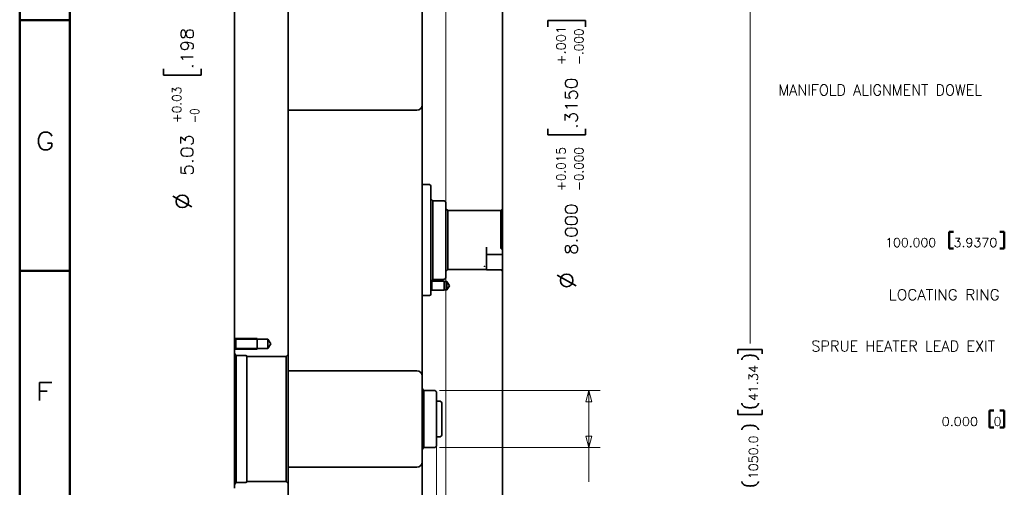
# Model space of a CAD drawing. Header units: millimetres. Extents: x 0 to 1189, y 0 to 841.
# Tile 4 of 28: x 0 to 275, y 360 to 490. Entities that reach past the tile are written whole.
import ezdxf

# ---------------------------------------------------------------- set-up
doc = ezdxf.new("R2010")
doc.units = ezdxf.units.MM
doc.layers.add('1', color=7, linetype='Continuous')
doc.styles.add('pwfont', font='simplex.shx')

msp = doc.modelspace()

# ---------------------------------------------------------------- linework, layer by layer
at = {"layer": '1', "color": 7, "linetype": 'Continuous', "lineweight": 50}
for p, q in [((0, 0), (0, 841)), ((14, 14), (14, 827)), ((0, 490), (14, 490)), ((0, 420), (14, 420)), ((271.15, 380.94), (271.15, 376.25)), ((272.4, 380.94), (271.15, 380.94)), ((275.34, 380.94), (274.09, 380.94)), ((275.34, 376.25), (275.34, 380.94)), ((271.15, 376.25), (272.4, 376.25)), ((274.09, 376.25), (275.34, 376.25))]:
    msp.add_line(p, q, dxfattribs=at)
at = {"layer": '1', "color": 4, "linetype": 'Continuous', "lineweight": 13}
for p, q in [((75.04, 212.05), (75.04, 684.27)), ((119.19, 221.43), (119.19, 684.27)), ((75.04, 545.14), (75.04, 103.88)), ((117.41, 386.6), (162.3, 386.6)), ((116.57, 372.01), (116.57, 97.59)), ((116.57, 369.76), (116.57, 103.88)), ((117.41, 370.59), (162.3, 370.59))]:
    msp.add_line(p, q, dxfattribs=at)
at = {"layer": '1', "color": 7, "linetype": 'Continuous', "lineweight": 13}
for p, q in [((204.23, 641.1), (204.23, 399.65)), ((159.12, 386.6), (158.27, 383.42)), ((159.97, 383.42), (159.12, 386.6)), ((159.12, 386.6), (159.12, 361.07)), ((158.27, 383.42), (159.97, 383.42)), ((158.27, 373.77), (159.12, 370.59)), ((159.97, 373.77), (158.27, 373.77)), ((159.12, 370.59), (159.97, 373.77))]:
    msp.add_line(p, q, dxfattribs=at)
at = {"layer": '1', "color": 12, "linetype": 'Continuous', "lineweight": 35}
for p, q in [((60.04, 465.82), (60.04, 509.45)), ((75.04, 465.82), (75.04, 509.45)), ((60.04, 422.22), (60.04, 465.82)), ((75.04, 422.22), (75.04, 465.82)), ((60.04, 401.26), (60.04, 422.22)), ((75.04, 397.22), (75.04, 422.22)), ((129.97, 421.23), (129.96, 421.23)), ((129.96, 421.23), (129.96, 421.12)), ((129.97, 421.12), (129.96, 421.12)), ((129.97, 421.23), (129.97, 421.12)), ((60.43, 400.87), (60.04, 401.26)), ((60.04, 401.26), (60.04, 401.26)), ((60.04, 401.26), (60.04, 401.26)), ((66.39, 400.87), (60.43, 400.87)), ((69.42, 400.87), (66.39, 400.87)), ((66.39, 400.87), (66.39, 400.87)), ((70.19, 399.6), (69.42, 400.87)), ((69.42, 398.32), (70.19, 399.6)), ((60.04, 397.93), (60.43, 398.32)), ((60.04, 397.22), (60.04, 397.93)), ((60.04, 397.93), (60.04, 397.93)), ((60.04, 397.93), (60.04, 397.93)), ((60.04, 396.87), (60.04, 397.22)), ((60.54, 396.37), (60.04, 396.87)), ((60.43, 398.32), (66.39, 398.32)), ((66.39, 398.32), (66.39, 398.32)), ((66.39, 398.32), (69.42, 398.32)), ((75.04, 396.6), (74.54, 396.1)), ((75.04, 396.6), (75.04, 397.22)), ((63.14, 396.37), (60.54, 396.37)), ((74.54, 396.1), (63.52, 396.1)), ((60.04, 360.32), (60.54, 360.82)), ((60.54, 360.82), (63.14, 360.82)), ((63.52, 361.1), (74.54, 361.1)), ((74.54, 361.1), (75.04, 360.6)), ((60.04, 359.26), (60.04, 360.32)), ((75.04, 116.1), (75.04, 360.6))]:
    msp.add_line(p, q, dxfattribs=at)
at = {"layer": '1', "color": 253, "linetype": 'Continuous', "lineweight": 35}
for p, q in [((135.03, 465.82), (135.03, 501.35)), ((112.54, 465.82), (112.54, 500.55)), ((112.54, 444.1), (112.54, 465.82)), ((135.03, 437.35), (135.03, 465.82)), ((75.04, 464.85), (111.04, 464.85)), ((114.59, 444.1), (112.54, 444.1)), ((114.99, 440.1), (114.99, 443.7)), ((115.49, 439.6), (114.99, 440.1)), ((118.44, 439.6), (115.49, 439.6)), ((119.19, 437.35), (119.19, 438.85)), ((119.19, 437.35), (119.69, 436.85)), ((134.53, 436.85), (119.69, 436.85)), ((135.03, 437.35), (134.53, 436.85)), ((130.55, 424.54), (135.03, 424.54)), ((135.03, 424.55), (135.03, 425.95)), ((135.03, 420.12), (135.03, 424.54)), ((119.69, 420.35), (119.19, 419.85)), ((119.19, 418.34), (119.19, 419.85)), ((119.69, 420.35), (130.55, 420.35)), ((129.98, 421.23), (129.97, 421.23)), ((129.98, 421.12), (129.97, 421.12)), ((129.98, 421.23), (129.98, 421.12)), ((130.55, 420.35), (130.55, 420.32)), ((130.55, 420.32), (134.56, 420.32)), ((134.56, 420.32), (135.03, 419.85)), ((135.03, 397.22), (135.03, 419.85)), ((115.12, 417.22), (115.49, 417.59)), ((115.24, 417.1), (115.12, 417.22)), ((118.74, 417.1), (115.24, 417.1)), ((115.49, 417.59), (118.44, 417.59)), ((118.74, 417.05), (118.74, 417.1)), ((119.46, 417.05), (118.74, 417.05)), ((120.18, 415.85), (119.46, 417.05)), ((119.46, 414.65), (120.18, 415.85)), ((112.54, 413.1), (114.59, 413.1)), ((112.54, 397.22), (112.54, 413.1)), ((114.99, 414.34), (115.24, 414.59)), ((114.99, 413.5), (114.99, 414.34)), ((115.24, 414.59), (118.74, 414.59)), ((118.74, 414.59), (118.74, 414.65)), ((118.74, 414.65), (119.46, 414.65)), ((112.54, 387.1), (112.54, 397.22)), ((135.03, 337.35), (135.03, 397.22)), ((111.04, 392.1), (75.04, 392.1)), ((113.04, 386.6), (112.54, 387.1)), ((115.82, 386.6), (113.04, 386.6)), ((116.57, 383.6), (116.57, 385.85)), ((117.32, 383.6), (116.57, 383.6)), ((118.07, 374.35), (118.07, 382.85)), ((116.57, 373.6), (117.32, 373.6)), ((116.57, 371.34), (116.57, 373.6)), ((112.54, 370.09), (113.04, 370.59)), ((112.54, 344.1), (112.54, 370.09)), ((113.04, 370.59), (115.82, 370.59)), ((75.04, 365.1), (111.04, 365.1))]:
    msp.add_line(p, q, dxfattribs=at)
at = {"layer": '1', "color": 2, "linetype": 'Continuous', "lineweight": 35}
for p, q in [((147.66, 489.93), (147.66, 488.18)), ((158.22, 489.93), (147.66, 489.93)), ((158.22, 488.18), (158.22, 489.93)), ((40.2, 476.41), (40.2, 474.66)), ((50.76, 474.66), (50.76, 476.41)), ((40.2, 474.66), (50.76, 474.66)), ((147.66, 459.72), (147.66, 457.97)), ((147.66, 457.97), (158.22, 457.97)), ((158.22, 457.97), (158.22, 459.72)), ((48.15, 437.9), (42.86, 440.87)), ((129.97, 421.24), (129.97, 421.24)), ((129.97, 421.24), (129.97, 421.24)), ((129.97, 421.24), (129.97, 421.24)), ((129.97, 421.24), (129.97, 421.24)), ((129.97, 421.23), (129.97, 421.24)), ((129.97, 421.24), (129.97, 421.24)), ((129.97, 421.24), (129.97, 421.24)), ((129.97, 421.24), (129.97, 421.24)), ((129.97, 421.24), (129.97, 421.24)), ((129.97, 421.24), (129.97, 421.24)), ((155.62, 415.81), (150.32, 418.78)), ((200.8, 398.06), (200.8, 396.81)), ((207.67, 398.06), (200.8, 398.06)), ((207.67, 396.81), (207.67, 398.06)), ((200.8, 381.13), (200.8, 379.88)), ((207.67, 379.88), (207.67, 381.13)), ((200.8, 379.88), (207.67, 379.88))]:
    msp.add_line(p, q, dxfattribs=at)
at = {"layer": '1', "color": 2, "linetype": 'Continuous', "lineweight": 50}
for p, q in [((259.9, 430.94), (259.9, 426.25)), ((261.15, 430.94), (259.9, 430.94)), ((275.34, 430.94), (274.09, 430.94)), ((275.34, 426.25), (275.34, 430.94)), ((259.9, 426.25), (261.15, 426.25)), ((274.09, 426.25), (275.34, 426.25))]:
    msp.add_line(p, q, dxfattribs=at)
at = {"layer": '1', "color": 3, "linetype": 'Continuous', "lineweight": 35}
for p, q in [((129.97, 421.24), (129.97, 421.24)), ((129.98, 421.24), (129.97, 421.24)), ((129.97, 421.24), (129.97, 421.24)), ((129.97, 421.24), (129.97, 421.24)), ((129.97, 421.24), (129.97, 421.24)), ((129.97, 421.24), (129.97, 421.24)), ((129.97, 421.24), (129.97, 421.24)), ((129.97, 421.24), (129.97, 421.24)), ((129.97, 421.24), (129.97, 421.24)), ((129.97, 421.24), (129.97, 421.24)), ((129.97, 421.24), (129.97, 421.24)), ((129.97, 421.24), (129.97, 421.24)), ((129.97, 421.24), (129.97, 421.24)), ((129.97, 421.24), (129.97, 421.24)), ((129.97, 421.24), (129.97, 421.24)), ((129.97, 421.24), (129.97, 421.24)), ((129.97, 421.24), (129.97, 421.24)), ((129.97, 421.24), (129.97, 421.24)), ((129.97, 421.24), (129.97, 421.24)), ((129.97, 421.24), (129.98, 421.24)), ((129.97, 421.24), (129.97, 421.24)), ((129.97, 421.24), (129.97, 421.24)), ((129.97, 421.24), (129.97, 421.24)), ((129.97, 421.24), (129.97, 421.23)), ((129.97, 421.24), (129.97, 421.24)), ((129.97, 421.24), (129.97, 421.24)), ((129.97, 421.24), (129.97, 421.24)), ((129.97, 421.24), (129.97, 421.24)), ((129.97, 421.24), (129.97, 421.24)), ((129.97, 421.24), (129.97, 421.24)), ((129.97, 421.24), (129.97, 421.24)), ((129.97, 421.24), (129.97, 421.24)), ((129.97, 421.24), (129.97, 421.24)), ((129.97, 421.24), (129.97, 421.24)), ((129.97, 421.24), (129.97, 421.24)), ((129.97, 421.24), (129.97, 421.24)), ((129.97, 421.24), (129.97, 421.24)), ((129.97, 421.24), (129.97, 421.24)), ((129.97, 421.24), (129.97, 421.24)), ((129.97, 421.24), (129.97, 421.24)), ((129.97, 421.24), (129.97, 421.24)), ((129.97, 421.24), (129.97, 421.24)), ((129.97, 421.24), (129.97, 421.24)), ((129.97, 421.24), (129.97, 421.24)), ((129.97, 421.24), (129.97, 421.24)), ((129.97, 421.24), (129.97, 421.24)), ((129.97, 421.24), (129.97, 421.24)), ((129.97, 421.24), (129.97, 421.24)), ((129.97, 421.24), (129.97, 421.24)), ((129.97, 421.24), (129.97, 421.24)), ((129.97, 421.24), (129.97, 421.24)), ((129.97, 421.24), (129.97, 421.24)), ((129.97, 421.24), (129.97, 421.24)), ((129.98, 421.23), (129.97, 421.23)), ((129.98, 421.24), (129.98, 421.24)), ((129.98, 421.24), (129.98, 421.24)), ((129.98, 421.23), (129.98, 421.24)), ((129.98, 421.24), (129.98, 421.24)), ((129.98, 421.24), (129.98, 421.24)), ((129.98, 421.23), (129.98, 421.23)), ((129.98, 421.23), (129.98, 421.23)), ((129.98, 421.23), (129.98, 421.23)), ((129.98, 421.23), (129.98, 421.23)), ((129.98, 421.23), (129.98, 421.23))]:
    msp.add_line(p, q, dxfattribs=at)
at = {"layer": '1', "color": 253, "linetype": 'Continuous', "lineweight": 13}
for p, q in [((129.97, 421.24), (129.97, 421.24)), ((129.97, 421.24), (129.97, 421.24)), ((129.97, 421.24), (129.97, 421.24)), ((129.97, 421.24), (129.97, 421.24)), ((129.97, 421.24), (129.97, 421.24)), ((129.97, 421.24), (129.97, 421.24)), ((129.97, 421.24), (129.97, 421.24)), ((129.97, 421.24), (129.97, 421.24)), ((129.97, 421.24), (129.97, 421.24)), ((129.97, 421.24), (129.97, 421.24)), ((129.97, 421.24), (129.97, 421.24)), ((129.97, 421.24), (129.97, 421.24)), ((129.98, 421.24), (129.97, 421.24)), ((129.97, 421.24), (129.97, 421.24)), ((129.97, 421.24), (129.97, 421.24)), ((129.97, 421.24), (129.97, 421.24)), ((129.97, 421.24), (129.97, 421.24)), ((129.97, 421.24), (129.97, 421.24)), ((129.97, 421.24), (129.97, 421.24)), ((129.97, 421.24), (129.97, 421.24)), ((129.97, 421.24), (129.97, 421.24)), ((129.97, 421.24), (129.97, 421.24)), ((129.97, 421.24), (129.97, 421.24)), ((129.97, 421.23), (129.97, 421.24)), ((129.97, 421.24), (129.97, 421.23)), ((129.97, 421.23), (129.97, 421.24)), ((129.97, 421.23), (129.97, 421.24)), ((129.97, 421.23), (129.97, 421.24)), ((129.98, 421.24), (129.98, 421.24)), ((129.98, 421.24), (129.98, 421.24)), ((129.98, 421.24), (129.98, 421.24)), ((129.98, 421.24), (129.98, 421.24)), ((129.98, 421.23), (129.98, 421.23)), ((129.98, 421.23), (129.98, 421.23))]:
    msp.add_line(p, q, dxfattribs=at)
at = {"layer": '1', "color": 43, "linetype": 'Continuous', "lineweight": 35}
for p, q in [((129.97, 421.24), (129.97, 421.24)), ((129.98, 421.24), (129.97, 421.24)), ((129.97, 421.24), (129.97, 421.24)), ((129.98, 421.24), (129.97, 421.24)), ((129.97, 421.24), (129.97, 421.24)), ((129.97, 421.24), (129.97, 421.24)), ((129.97, 421.24), (129.97, 421.24)), ((129.97, 421.24), (129.97, 421.24)), ((129.97, 421.24), (129.97, 421.24)), ((129.97, 421.24), (129.97, 421.24)), ((129.97, 421.24), (129.97, 421.24)), ((129.97, 421.24), (129.97, 421.24)), ((129.97, 421.24), (129.97, 421.24)), ((129.97, 421.24), (129.97, 421.24)), ((129.97, 421.24), (129.97, 421.24)), ((129.97, 421.24), (129.97, 421.24)), ((129.97, 421.24), (129.97, 421.24)), ((129.97, 421.24), (129.97, 421.24)), ((129.97, 421.24), (129.97, 421.24)), ((129.98, 421.24), (129.97, 421.24)), ((129.97, 421.24), (129.97, 421.24)), ((129.97, 421.24), (129.97, 421.24)), ((129.97, 421.24), (129.97, 421.24)), ((129.97, 421.24), (129.97, 421.24)), ((129.97, 421.24), (129.98, 421.24)), ((129.97, 421.24), (129.97, 421.24)), ((129.97, 421.24), (129.97, 421.24)), ((129.97, 421.24), (129.97, 421.24)), ((129.97, 421.24), (129.97, 421.24)), ((129.97, 421.24), (129.97, 421.24)), ((129.97, 421.24), (129.97, 421.24)), ((129.97, 421.24), (129.97, 421.24)), ((129.97, 421.24), (129.97, 421.24)), ((129.97, 421.24), (129.97, 421.24)), ((129.97, 421.24), (129.97, 421.24)), ((129.98, 421.24), (129.98, 421.24)), ((129.98, 421.24), (129.98, 421.24)), ((129.98, 421.24), (129.98, 421.24)), ((129.98, 421.24), (129.98, 421.24)), ((129.98, 421.24), (129.98, 421.24)), ((129.98, 421.24), (129.98, 421.24)), ((129.98, 421.24), (129.98, 421.24)), ((129.98, 421.24), (129.98, 421.24)), ((129.98, 421.24), (129.98, 421.24)), ((129.98, 421.24), (129.98, 421.24)), ((129.98, 421.24), (129.98, 421.24)), ((129.98, 421.24), (129.98, 421.24))]:
    msp.add_line(p, q, dxfattribs=at)
at = {"layer": '1', "color": 30, "linetype": 'Continuous', "lineweight": 35}
for p, q in [((129.97, 421.24), (129.97, 421.24)), ((129.97, 421.24), (129.97, 421.24)), ((129.97, 421.24), (129.97, 421.24)), ((129.97, 421.24), (129.97, 421.24)), ((129.97, 421.24), (129.97, 421.24)), ((129.97, 421.24), (129.97, 421.24)), ((129.97, 421.24), (129.97, 421.24)), ((129.97, 421.24), (129.97, 421.24)), ((129.97, 421.24), (129.97, 421.24)), ((129.97, 421.24), (129.97, 421.24)), ((129.97, 421.24), (129.97, 421.24)), ((129.97, 421.24), (129.97, 421.24)), ((129.97, 421.24), (129.97, 421.24)), ((129.97, 421.24), (129.97, 421.24)), ((129.97, 421.24), (129.97, 421.24)), ((129.97, 421.24), (129.97, 421.24)), ((129.97, 421.24), (129.97, 421.24)), ((129.97, 421.24), (129.97, 421.24)), ((129.97, 421.24), (129.97, 421.24)), ((129.97, 421.24), (129.97, 421.24)), ((129.97, 421.24), (129.97, 421.24)), ((129.97, 421.24), (129.97, 421.24)), ((129.97, 421.24), (129.97, 421.24)), ((129.97, 421.24), (129.97, 421.24)), ((129.97, 421.24), (129.97, 421.24)), ((129.97, 421.24), (129.97, 421.24)), ((129.97, 421.24), (129.97, 421.24)), ((129.97, 421.24), (129.97, 421.24)), ((129.97, 421.24), (129.97, 421.24)), ((129.97, 421.24), (129.97, 421.24)), ((129.97, 421.24), (129.97, 421.24)), ((129.98, 421.24), (129.98, 421.24)), ((129.98, 421.24), (129.98, 421.24)), ((129.98, 421.24), (129.98, 421.24)), ((129.98, 421.24), (129.98, 421.24)), ((129.98, 421.24), (129.98, 421.24)), ((129.98, 421.24), (129.98, 421.24)), ((129.98, 421.24), (129.98, 421.24)), ((129.98, 421.24), (129.98, 421.24)), ((129.98, 421.24), (129.98, 421.24)), ((129.98, 421.24), (129.98, 421.24)), ((129.98, 421.24), (129.98, 421.24)), ((129.98, 421.24), (129.98, 421.24)), ((129.98, 421.24), (129.98, 421.24)), ((129.98, 421.24), (129.98, 421.24)), ((129.98, 421.24), (129.98, 421.24)), ((129.98, 421.24), (129.98, 421.24)), ((129.98, 421.24), (129.98, 421.24)), ((129.98, 421.24), (129.98, 421.24)), ((129.98, 421.24), (129.98, 421.24)), ((129.98, 421.24), (129.98, 421.24)), ((129.98, 421.24), (129.98, 421.24)), ((129.98, 421.24), (129.98, 421.24)), ((129.98, 421.24), (129.98, 421.24)), ((129.98, 421.24), (129.98, 421.24)), ((129.98, 421.24), (129.98, 421.24)), ((129.98, 421.24), (129.98, 421.24)), ((129.98, 421.24), (129.98, 421.24))]:
    msp.add_line(p, q, dxfattribs=at)
at = {"layer": '1', "color": 214, "linetype": 'Continuous', "lineweight": 35}
for p, q in [((129.97, 421.24), (129.97, 421.24)), ((129.97, 421.24), (129.97, 421.24)), ((129.97, 421.24), (129.97, 421.24)), ((129.97, 421.24), (129.97, 421.24)), ((129.97, 421.24), (129.97, 421.24)), ((129.97, 421.24), (129.97, 421.24)), ((129.97, 421.24), (129.97, 421.24)), ((129.97, 421.24), (129.97, 421.24)), ((129.97, 421.24), (129.97, 421.24)), ((129.97, 421.24), (129.97, 421.24)), ((129.97, 421.24), (129.97, 421.24)), ((129.97, 421.24), (129.97, 421.24)), ((129.98, 421.24), (129.98, 421.24)), ((129.98, 421.24), (129.98, 421.24)), ((129.98, 421.24), (129.98, 421.24)), ((129.98, 421.24), (129.98, 421.24))]:
    msp.add_line(p, q, dxfattribs=at)
at = {"layer": '1', "color": 251, "linetype": 'Continuous', "lineweight": 13}
for p, q in [((60.12, 401.18), (66.39, 401.18)), ((60.12, 398.01), (66.39, 398.01))]:
    msp.add_line(p, q, dxfattribs=at)
at = {"layer": '1', "color": 2, "linetype": 'Continuous', "lineweight": 35}
for centre in [(45.48, 439.41), (152.94, 417.32)]:
    msp.add_circle(centre, 1.75, dxfattribs=at)
at = {"layer": '1', "color": 30, "linetype": 'Continuous', "lineweight": 35}
for centre, radius in [((129.98, 421.24), 0.00025), ((129.97, 421.24), 0.00025), ((129.97, 421.24), 0.0002), ((129.97, 421.24), 0.000225), ((129.98, 421.24), 0.0002), ((129.98, 421.24), 0.000225)]:
    msp.add_circle(centre, radius, dxfattribs=at)
at = {"layer": '1', "color": 253, "linetype": 'Continuous', "lineweight": 35}
for centre, radius, start, end in [((111.04, 466.35), 1.5, 270, 0), ((114.59, 443.7), 0.4, 0, 90), ((118.44, 438.85), 0.75, 0, 90), ((118.44, 418.34), 0.75, 270, 0), ((114.59, 413.5), 0.4, 270, 0), ((111.04, 390.6), 1.5, 0, 90), ((115.82, 385.85), 0.75, 0, 90), ((117.32, 382.85), 0.75, 0, 90), ((117.32, 374.35), 0.75, 270, 0), ((115.82, 371.34), 0.75, 270, 0), ((111.04, 366.6), 1.5, 270, 0)]:
    msp.add_arc(centre, radius, start, end, dxfattribs=at)
at = {"layer": '1', "color": 30, "linetype": 'Continuous', "lineweight": 35}
for centre, radius, start, end in [((129.98, 421.24), 0.0007, 100.5, 280.5), ((129.97, 421.24), 0.0002, 118.6, 138.6), ((129.97, 421.24), 0.0007, 266.6, 86.6), ((129.97, 421.24), 0.0003, 28.6, 118.6), ((129.97, 421.24), 0.0002, 298.6, 28.6), ((129.97, 421.24), 0.0003, 118.6, 208.6), ((129.98, 421.24), 0.0003, 338.5, 68.5), ((129.98, 421.24), 0.0002, 158.5, 248.5), ((129.98, 421.24), 0.0003, 68.5, 158.5)]:
    msp.add_arc(centre, radius, start, end, dxfattribs=at)
at = {"layer": '1', "color": 43, "linetype": 'Continuous', "lineweight": 35}
msp.add_arc((129.97, 421.24), 0.0001, 90, 180, dxfattribs=at)
at = {"layer": '1', "color": 3, "linetype": 'Continuous', "lineweight": 35}
for centre, radius, start, end in [((129.97, 421.24), 0.000172, 90, 112.9106), ((129.98, 421.24), 0.000345, 0, 90)]:
    msp.add_arc(centre, radius, start, end, dxfattribs=at)
at = {"layer": '1', "color": 214, "linetype": 'Continuous', "lineweight": 35}
for centre, start, end in [((129.97, 421.24), 91.8755, 123.6794), ((129.97, 421.24), 236.3206, 268.1245), ((129.98, 421.23), 270, 303.6794), ((129.98, 421.23), 56.3206, 90)]:
    msp.add_arc(centre, 0.000275, start, end, dxfattribs=at)
at = {"layer": '1', "color": 12, "linetype": 'Continuous', "lineweight": 35}
for centre, start, end in [((63.14, 395.97), 18.21, 90), ((63.14, 361.22), 270, 341.79)]:
    msp.add_arc(centre, 0.4, start, end, dxfattribs=at)
at = {"layer": '1', "color": 253, "linetype": 'Continuous', "lineweight": 35}
for points, knots in [([(112.54, 444.1), (112.54, 443.99), (112.54, 443.16), (112.54, 441.55), (112.54, 440.47), (112.54, 437.85), (112.54, 436.35), (112.54, 433.04), (112.54, 429.5), (112.54, 425.9), (112.54, 422.46), (112.54, 420.85), (112.54, 417.96), (112.54, 415.65), (112.54, 414.03), (112.54, 413.2), (112.54, 413.1)], [0, 0, 0.003382, 0.030154, 0.082257, 0.116978, 0.201421, 0.25, 0.356599, 0.470927, 0.586824, 0.698039, 0.75, 0.843121, 0.917743, 0.969846, 0.996619, 1, 1]), ([(114.99, 417.12), (114.99, 417.74), (114.99, 419.13), (114.99, 421.19), (114.99, 423.77), (114.99, 426.7), (114.99, 429.76), (114.99, 432.74), (114.99, 435.43), (114.99, 436.6), (114.99, 438.5), (114.99, 439.69), (114.99, 440.1)], [0, 0, 0.026938, 0.087382, 0.177046, 0.289571, 0.416976, 0.550226, 0.679871, 0.796716, 0.847697, 0.930252, 0.982249, 1, 1]), ([(115.49, 417.59), (115.49, 418), (115.49, 418.5), (115.49, 420.06), (115.49, 422.25), (115.49, 423.53), (115.49, 426.36), (115.49, 427.84), (115.49, 430.83), (115.49, 433.66), (115.49, 436.11), (115.49, 438), (115.49, 439.19), (115.49, 439.6)], [0, 0, 0.018541, 0.041396, 0.112144, 0.21166, 0.269967, 0.398272, 0.465878, 0.601728, 0.730033, 0.841277, 0.927209, 0.981457, 1, 1]), ([(119.19, 419.85), (119.19, 419.95), (119.19, 420.8), (119.19, 421.52), (119.19, 423.45), (119.19, 425.89), (119.19, 427.23), (119.19, 429.96), (119.19, 431.3), (119.19, 433.74), (119.19, 435.67), (119.19, 436.92), (119.19, 437.35)], [0, 0, 0.006156, 0.054497, 0.095491, 0.206108, 0.345492, 0.421781, 0.578216, 0.654508, 0.793892, 0.904509, 0.975528, 1, 1]), ([(119.69, 436.85), (119.69, 436.44), (119.69, 435.95), (119.69, 434.43), (119.69, 432.34), (119.69, 429.89), (119.69, 428.6), (119.69, 426.05), (119.69, 423.75), (119.69, 421.92), (119.69, 420.75), (119.69, 420.35)], [0, 0, 0.024471, 0.054495, 0.146445, 0.273004, 0.421783, 0.5, 0.654508, 0.793891, 0.904507, 0.975529, 1, 1]), ([(134.53, 426.57), (134.53, 429.28), (134.53, 431.91), (134.53, 434.18), (134.53, 435.11), (134.53, 436.4), (134.53, 436.85)], [0, 0, 0.263439, 0.519666, 0.740928, 0.830734, 0.956511, 1, 1]), ([(135.03, 437.35), (135.03, 437.24), (135.03, 436.4), (135.03, 434.81), (135.03, 432.61), (135.03, 430.02), (135.03, 427.3), (135.03, 425.97)], [0, 0, 0.009376, 0.083016, 0.223163, 0.416233, 0.643514, 0.882973, 1, 1]), ([(130.55, 426.57), (130.55, 424.09), (130.55, 422.09), (130.55, 420.79), (130.55, 420.35)], [0, 0, 0.399525, 0.720517, 0.928179, 1, 1]), ([(135.03, 425.97), (134.99, 425.98), (134.94, 426), (134.9, 426.02), (134.86, 426.04), (134.84, 426.05), (134.82, 426.07), (134.81, 426.07), (134.8, 426.08), (134.79, 426.09), (134.78, 426.1), (134.74, 426.13), (134.71, 426.17), (134.69, 426.18), (134.67, 426.21), (134.66, 426.23), (134.64, 426.25), (134.62, 426.27), (134.61, 426.3), (134.59, 426.32), (134.58, 426.35), (134.58, 426.36), (134.57, 426.37), (134.56, 426.39), (134.56, 426.4), (134.55, 426.43), (134.54, 426.46), (134.54, 426.47), (134.54, 426.49), (134.53, 426.5), (134.53, 426.52), (134.53, 426.54), (134.53, 426.57)], [0, 0, 0.052217, 0.105291, 0.159459, 0.215007, 0.2434, 0.272215, 0.286839, 0.301588, 0.316435, 0.331394, 0.391861, 0.453728, 0.485316, 0.517418, 0.550128, 0.583253, 0.616606, 0.650259, 0.68433, 0.718883, 0.736364, 0.753935, 0.77149, 0.789035, 0.824168, 0.859413, 0.877132, 0.894891, 0.912657, 0.930289, 0.965264, 1, 1]), ([(135.03, 420.12), (134.97, 420.14), (134.92, 420.15), (134.91, 420.16), (134.9, 420.16), (134.89, 420.16), (134.87, 420.17), (134.85, 420.18), (134.83, 420.18), (134.74, 420.21), (134.67, 420.24), (134.62, 420.27), (134.57, 420.3), (134.56, 420.32)], [0, 0, 0.108719, 0.212837, 0.238111, 0.263099, 0.287716, 0.312024, 0.359605, 0.405823, 0.576883, 0.725489, 0.851332, 0.954913, 1, 1]), ([(114.99, 417.12), (115.04, 417.16), (115.1, 417.21), (115.11, 417.22), (115.11, 417.22), (115.12, 417.22), (115.12, 417.22)], [0, 0, 0.423148, 0.850204, 0.961798, 0.982876, 0.995745, 1, 1]), ([(114.99, 414.34), (114.99, 414.44), (114.99, 415.17), (114.99, 416.25), (114.99, 417.12)], [0, 0, 0.036364, 0.298633, 0.687047, 1, 1]), ([(115.24, 414.59), (115.24, 415.06), (115.24, 416.13), (115.24, 416.98), (115.24, 417.1)], [0, 0, 0.18826, 0.611266, 0.950473, 1, 1]), ([(118.74, 417.05), (118.74, 416.93), (118.74, 416.11), (118.74, 415.1), (118.74, 414.65)], [0, 0, 0.049523, 0.388742, 0.811744, 1, 1]), ([(119.46, 414.65), (119.46, 414.76), (119.46, 415.58), (119.46, 416.59), (119.46, 417.05)], [0, 0, 0.049523, 0.388742, 0.811744, 1, 1]), ([(112.54, 370.09), (112.54, 370.51), (112.54, 371.72), (112.54, 373.6), (112.54, 375.97), (112.54, 378.6), (112.54, 381.22), (112.54, 383.59), (112.54, 384.61), (112.54, 386.17), (112.54, 386.99), (112.54, 387.1)], [0, 0, 0.024472, 0.095492, 0.206108, 0.345491, 0.500001, 0.654509, 0.793892, 0.853554, 0.945504, 0.993844, 1, 1]), ([(113.04, 370.59), (113.04, 371.03), (113.04, 372.28), (113.04, 374.22), (113.04, 376.63), (113.04, 379.26), (113.04, 381.81), (113.04, 384.02), (113.04, 385.63), (113.04, 386.49), (113.04, 386.6)], [0, 0, 0.027093, 0.105431, 0.226528, 0.377257, 0.541291, 0.700849, 0.838642, 0.939736, 0.993181, 1, 1]), ([(116.57, 373.6), (116.57, 374.03), (116.57, 375.25), (116.57, 377.05), (116.57, 379.12), (116.57, 381.1), (116.57, 382.64), (116.57, 383.49), (116.57, 383.6)], [0, 0, 0.043226, 0.165435, 0.345493, 0.552266, 0.750001, 0.90451, 0.989078, 1, 1])]:
    msp.add_open_spline(points, degree=1, knots=knots, dxfattribs=at)
for points in [[(135.03, 425.95), (135.03, 425.97)], [(135.03, 424.54), (135.03, 424.55)], [(135.03, 420.12), (135.03, 419.85)]]:
    msp.add_open_spline(points, degree=1, dxfattribs=at)
at = {"layer": '1', "color": 214, "linetype": 'Continuous', "lineweight": 35}
for points in [[(129.97, 421.24), (129.97, 421.24)], [(129.97, 421.24), (129.97, 421.24)], [(129.97, 421.24), (129.97, 421.24)], [(129.97, 421.24), (129.97, 421.24)], [(129.97, 421.24), (129.97, 421.24)], [(129.97, 421.24), (129.97, 421.24)], [(129.97, 421.24), (129.97, 421.24)], [(129.98, 421.24), (129.98, 421.24)], [(129.98, 421.24), (129.98, 421.24)], [(129.98, 421.23), (129.98, 421.23)]]:
    msp.add_open_spline(points, degree=1, dxfattribs=at)
at = {"layer": '1', "color": 3, "linetype": 'Continuous', "lineweight": 35}
msp.add_open_spline([(129.97, 421.24), (129.97, 421.24)], degree=1, dxfattribs=at)
msp.add_open_spline([(129.97, 421.24), (129.97, 421.24)], degree=1, dxfattribs=at)
at = {"layer": '1', "color": 43, "linetype": 'Continuous', "lineweight": 35}
for points in [[(129.98, 421.24), (129.97, 421.24)], [(129.97, 421.24), (129.97, 421.24)], [(129.97, 421.24), (129.97, 421.24)], [(129.97, 421.24), (129.97, 421.24)], [(129.97, 421.24), (129.97, 421.24)], [(129.97, 421.24), (129.97, 421.24)], [(129.97, 421.24), (129.97, 421.24)], [(129.97, 421.24), (129.97, 421.24)], [(129.97, 421.24), (129.98, 421.24)], [(129.97, 421.24), (129.97, 421.24)], [(129.97, 421.24), (129.97, 421.24)], [(129.97, 421.24), (129.97, 421.24)], [(129.98, 421.24), (129.98, 421.24)], [(129.98, 421.24), (129.98, 421.24)]]:
    msp.add_open_spline(points, degree=1, dxfattribs=at)
at = {"layer": '1', "color": 253, "linetype": 'Continuous', "lineweight": 13}
msp.add_open_spline([(129.97, 421.24), (129.97, 421.24)], degree=1, dxfattribs=at)
msp.add_open_spline([(129.97, 421.24), (129.97, 421.24)], degree=1, dxfattribs=at)
at = {"layer": '1', "color": 30, "linetype": 'Continuous', "lineweight": 35}
msp.add_open_spline([(129.97, 421.24), (129.97, 421.24)], degree=1, dxfattribs=at)
msp.add_open_spline([(129.97, 421.24), (129.97, 421.24)], degree=1, dxfattribs=at)
msp.add_open_spline([(129.97, 421.24), (129.97, 421.24)], degree=1, dxfattribs=at)
msp.add_open_spline([(129.97, 421.24), (129.97, 421.24)], degree=1, dxfattribs=at)
msp.add_open_spline([(129.97, 421.24), (129.97, 421.24)], degree=1, dxfattribs=at)
for points, knots in [([(129.97, 421.24), (129.97, 421.24), (129.97, 421.24)], [0, 0, 0.56443, 1, 1]), ([(129.97, 421.24), (129.97, 421.24), (129.97, 421.24)], [0, 0, 0.544284, 1, 1]), ([(129.97, 421.24), (129.97, 421.24), (129.97, 421.24)], [0, 0, 0.558012, 1, 1]), ([(129.98, 421.24), (129.98, 421.24), (129.98, 421.24)], [0, 0, 0.557975, 1, 1]), ([(129.98, 421.24), (129.98, 421.24), (129.98, 421.24)], [0, 0, 0.565417, 1, 1]), ([(129.98, 421.24), (129.98, 421.24), (129.98, 421.24)], [0, 0, 0.565544, 1, 1]), ([(129.98, 421.24), (129.98, 421.24), (129.98, 421.24)], [0, 0, 0.307576, 1, 1])]:
    msp.add_open_spline(points, degree=1, knots=knots, dxfattribs=at)
at = {"layer": '1', "color": 253, "linetype": 'Continuous', "lineweight": 13}
for points, knots in [([(129.97, 421.24), (129.97, 421.24), (129.97, 421.24)], [0, 0, 0.541439, 1, 1]), ([(129.98, 421.24), (129.98, 421.24), (129.98, 421.24)], [0, 0, 0.557361, 1, 1])]:
    msp.add_open_spline(points, degree=1, knots=knots, dxfattribs=at)
at = {"layer": '1', "color": 43, "linetype": 'Continuous', "lineweight": 35}
msp.add_open_spline([(129.97, 421.24), (129.97, 421.24), (129.97, 421.24)], degree=1, knots=[0, 0, 0.666667, 1, 1], dxfattribs=at)
at = {"layer": '1', "color": 12, "linetype": 'Continuous', "lineweight": 35}
for points, knots in [([(60.04, 397.93), (60.04, 398.42), (60.04, 399.6), (60.04, 400.77), (60.04, 401.26)], [0, 0, 0.146442, 0.5, 0.853558, 1, 1]), ([(60.04, 397.93), (60.04, 398.42), (60.04, 399.6), (60.04, 400.23), (60.04, 401.14), (60.04, 401.26)], [0, 0, 0.146453, 0.5, 0.691344, 0.961942, 1, 1]), ([(60.43, 400.87), (60.43, 400.39), (60.43, 399.88), (60.43, 398.8), (60.43, 398.32)], [0, 0, 0.188244, 0.388736, 0.81174, 1, 1]), ([(66.39, 398.32), (66.39, 398.45), (66.39, 399.31), (66.39, 400.39), (66.39, 400.87)], [0, 0, 0.049514, 0.388747, 0.811755, 1, 1]), ([(69.42, 398.32), (69.42, 398.45), (69.42, 399.31), (69.42, 400.39), (69.42, 400.87)], [0, 0, 0.049514, 0.388747, 0.811755, 1, 1]), ([(60.04, 360.32), (60.04, 360.43), (60.04, 361.28), (60.04, 362.94), (60.04, 365.33), (60.04, 368.34), (60.04, 371.83), (60.04, 375.64), (60.04, 377.61), (60.04, 381.55), (60.04, 385.36), (60.04, 387.16), (60.04, 390.43), (60.04, 393.14), (60.04, 395.18), (60.04, 396.44), (60.04, 396.87)], [0, 0, 0.002931, 0.026173, 0.071572, 0.137003, 0.219407, 0.314931, 0.419109, 0.47293, 0.580891, 0.685069, 0.734204, 0.823693, 0.898046, 0.953788, 0.98831, 1, 1]), ([(75.04, 396.6), (75.04, 396.17), (75.04, 394.93), (75.04, 392.93), (75.04, 390.25), (75.04, 387.03), (75.04, 383.41), (75.04, 381.51), (75.04, 377.62), (75.04, 373.78), (75.04, 370.16), (75.04, 366.94), (75.04, 365.53), (75.04, 363.17), (75.04, 361.54), (75.04, 360.7), (75.04, 360.6)], [0, 0, 0.011692, 0.046216, 0.101958, 0.176311, 0.265798, 0.366238, 0.41911, 0.527069, 0.633762, 0.734202, 0.823689, 0.862994, 0.928425, 0.973824, 0.997068, 1, 1]), ([(60.54, 360.82), (60.54, 361.24), (60.54, 362.46), (60.54, 363.36), (60.54, 365.69), (60.54, 368.62), (60.54, 372.02), (60.54, 373.84), (60.54, 377.63), (60.54, 381.47), (60.54, 385.17), (60.54, 388.57), (60.54, 391.5), (60.54, 393.83), (60.54, 395.44), (60.54, 396.27), (60.54, 396.37)], [0, 0, 0.011689, 0.046211, 0.071571, 0.137001, 0.219406, 0.31493, 0.366235, 0.47293, 0.58089, 0.685069, 0.780593, 0.862997, 0.928428, 0.973827, 0.997068, 1, 1]), ([(63.52, 396.1), (63.52, 395.99), (63.52, 395.18), (63.52, 393.59), (63.52, 391.3), (63.52, 388.42), (63.52, 386.79), (63.52, 383.28), (63.52, 379.54), (63.52, 375.76), (63.52, 372.12), (63.52, 368.77), (63.52, 367.27), (63.52, 364.66), (63.52, 362.71), (63.52, 362.01), (63.52, 361.2), (63.52, 361.1)], [0, 0, 0.002932, 0.026174, 0.071572, 0.137002, 0.219407, 0.265796, 0.366236, 0.47293, 0.580891, 0.685069, 0.780593, 0.823693, 0.898046, 0.953788, 0.973826, 0.997068, 1, 1]), ([(74.54, 396.1), (74.54, 395.99), (74.54, 395.18), (74.54, 393.59), (74.54, 391.3), (74.54, 389.92), (74.54, 386.79), (74.54, 383.28), (74.54, 379.54), (74.54, 375.76), (74.54, 372.12), (74.54, 370.4), (74.54, 367.27), (74.54, 365.89), (74.54, 363.6), (74.54, 362.01), (74.54, 361.2), (74.54, 361.1)], [0, 0, 0.002934, 0.026181, 0.071582, 0.137013, 0.176317, 0.265804, 0.366241, 0.472932, 0.580887, 0.685062, 0.734196, 0.823683, 0.862987, 0.928418, 0.973818, 0.997066, 1, 1])]:
    msp.add_open_spline(points, degree=1, knots=knots, dxfattribs=at)
at = {"layer": '1', "color": 2, "linetype": 'Continuous', "lineweight": 35}
for points, knots in [([(206.62, 395.15), (206.42, 395.65), (205.93, 396.14), (205.29, 396.33), (204.7, 396.38), (204.26, 396.43), (203.82, 396.38), (203.22, 396.33), (202.59, 396.14), (202.09, 395.65), (201.9, 395.15)], [0, 0, 0.090338, 0.208958, 0.323046, 0.424045, 0.500002, 0.575955, 0.676958, 0.791042, 0.909662, 1, 1]), ([(206.62, 382.99), (206.42, 382.5), (205.93, 382), (205.29, 381.81), (204.7, 381.76), (204.26, 381.71), (203.82, 381.76), (203.22, 381.81), (202.59, 382), (202.09, 382.5), (201.9, 382.99)], [0, 0, 0.090338, 0.208958, 0.323046, 0.424045, 0.500002, 0.575955, 0.676958, 0.791042, 0.909662, 1, 1]), ([(206.62, 375.56), (206.42, 376.05), (205.93, 376.54), (205.29, 376.74), (204.7, 376.79), (204.26, 376.84), (203.82, 376.79), (203.22, 376.74), (202.59, 376.54), (202.09, 376.05), (201.9, 375.56)], [0, 0, 0.090338, 0.208959, 0.323045, 0.424045, 0.500002, 0.575955, 0.676958, 0.791041, 0.909662, 1, 1]), ([(206.62, 361.14), (206.42, 360.65), (205.93, 360.16), (205.29, 359.96), (204.7, 359.91), (204.26, 359.86), (203.82, 359.91), (203.22, 359.96), (202.59, 360.16), (202.09, 360.65), (201.9, 361.14)], [0, 0, 0.090338, 0.208958, 0.323046, 0.424045, 0.500002, 0.575955, 0.676958, 0.791042, 0.909662, 1, 1])]:
    msp.add_open_spline(points, degree=1, knots=knots, dxfattribs=at)

# ---------------------------------------------------------------- texts
at = {"layer": '1', "color": 2, "linetype": 'Continuous', "lineweight": 13, "attachment_point": 7, "rotation": 90, "line_spacing_factor": 0.903614, "style": 'pwfont'}
for s, insert, char_height in [('\\W1.0970;.198', (48.55, 476.35), 3.5), ('\\W1.0598;.3150', (156.01, 459.66), 3.5), ('\\W1.0970;5.03', (48.55, 446.57), 3.5), ('\\W1.0598;8.000', (156.01, 424.48), 3.5), ('\\W1.0478;41.34', (206.42, 383.58), 2.5), ('\\W1.0396;1050.0', (206.42, 361.74), 2.5)]:
    msp.add_mtext(s, dxfattribs=dict(at, insert=insert, char_height=char_height))
at = {"layer": '1', "color": 1, "linetype": 'Continuous', "lineweight": 13, "char_height": 2.5, "attachment_point": 7, "rotation": 90, "line_spacing_factor": 0.903614, "style": 'pwfont'}
for s, insert in [('\\W1.0598;+.001', (152.63, 477.52)), ('\\W0.9914;-.000', (157.63, 477.52)), ('\\W0.9914;+0.03', (45.17, 461.28)), ('\\W0.8241;-0', (50.17, 461.28)), ('\\W0.9844;+0.015', (152.63, 442.33)), ('\\W0.9844;-0.000', (157.63, 442.33))]:
    msp.add_mtext(s, dxfattribs=dict(at, insert=insert))
at = {"layer": '1', "color": 3, "linetype": 'Continuous', "lineweight": 13, "attachment_point": 7, "line_spacing_factor": 0.903614, "style": 'pwfont'}
for s, insert, char_height in [('\\W0.9794;MANIFOLD ALIGNMENT DOWEL', (212.16, 469.03), 3), ('\\W1.1667;G', (4.51, 453.78), 5), ('\\W1.0360;LOCATING RING', (243, 411.82), 3), ('\\W0.9891;SPRUE HEATER LEAD EXIT', (221.37, 397.48), 3), ('\\W1.2353;F', (4.51, 383.78), 5)]:
    msp.add_mtext(s, dxfattribs=dict(at, insert=insert, char_height=char_height))
at = {"layer": '1', "color": 2, "linetype": 'Continuous', "lineweight": 13, "char_height": 2.5, "attachment_point": 7, "line_spacing_factor": 0.903614, "style": 'pwfont'}
for s, insert in [('\\W1.0231;100.000', (242.03, 426.65)), ('\\W1.0396;3.9370', (261.13, 426.65))]:
    msp.add_mtext(s, dxfattribs=dict(at, insert=insert))
at = {"layer": '1', "color": 7, "linetype": 'Continuous', "lineweight": 13, "char_height": 2.5, "attachment_point": 7, "line_spacing_factor": 0.903614, "style": 'pwfont'}
for s, insert in [('\\W1.0598;0.000', (257.78, 376.65)), ('\\W0.9844;0', (272.38, 376.65))]:
    msp.add_mtext(s, dxfattribs=dict(at, insert=insert))

doc.saveas('drawing.dxf')
